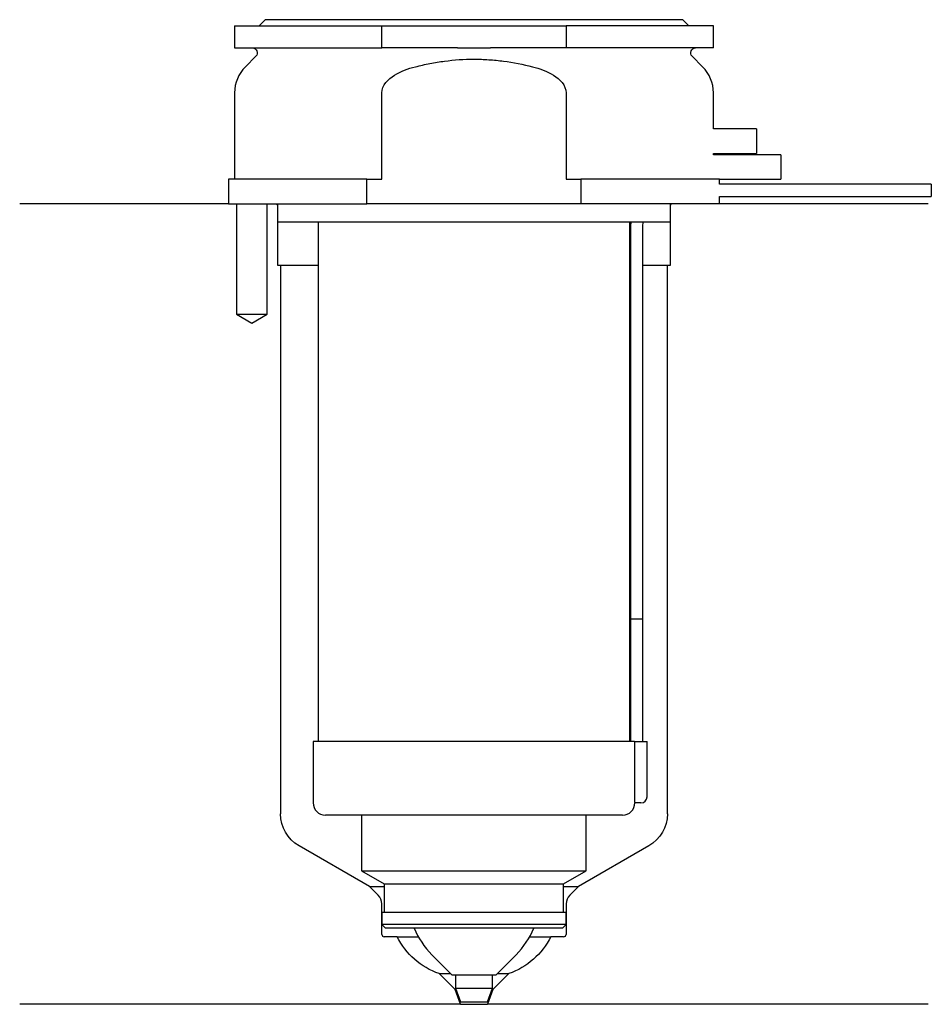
# Model space of a CAD drawing. Header units: inches. Extents: x 20.5 to 94.8, y 204.1 to 284.3.
import ezdxf

# ---------------------------------------------------------------- set-up
doc = ezdxf.new("R2010")
doc.units = ezdxf.units.IN
for name, color, linetype in [('201', 7, 'Continuous'), ('30', 7, 'Continuous'), ('32', 7, 'Continuous')]:
    doc.layers.add(name, color=color, linetype=linetype)

msp = doc.modelspace()

# ---------------------------------------------------------------- linework, layer by layer
at = {"layer": '201', "color": 113}
for p, q in [((37.525, 269.313), (20.526, 269.313)), ((38.176, 269.313), (38.176, 260.313)), ((40.676, 260.313), (40.676, 269.313)), ((41.426, 269.313), (41.526, 269.213)), ((41.526, 269.213), (41.526, 264.313)), ((73.526, 269.213), (73.626, 269.313)), ((73.526, 264.313), (73.526, 269.213)), ((94.526, 269.313), (77.526, 269.313)), ((41.526, 264.313), (41.776, 264.313)), ((41.776, 264.313), (41.776, 219.613)), ((41.776, 264.313), (44.826, 264.313)), ((70.225, 264.313), (70.275, 264.313)), ((71.275, 264.313), (73.276, 264.313)), ((73.276, 264.313), (73.526, 264.313)), ((73.276, 219.613), (73.276, 264.313)), ((38.176, 260.313), (39.426, 259.591)), ((39.426, 259.591), (40.676, 260.313)), ((49.021, 213.698), (43.276, 217.015)), ((71.776, 217.015), (66.031, 213.698)), ((49.728, 212.991), (49.021, 213.698)), ((49.021, 213.698), (50.221, 213.698)), ((64.83, 213.698), (66.031, 213.698)), ((66.031, 213.698), (65.323, 212.991)), ((50.021, 209.798), (50.021, 212.284)), ((65.031, 212.284), (65.031, 209.798)), ((51.276, 209.598), (50.221, 209.598)), ((51.276, 209.598), (52.993, 209.598)), ((62.058, 209.598), (63.776, 209.598)), ((64.831, 209.598), (63.776, 209.598)), ((54.689, 206.598), (55.64, 206.598)), ((55.989, 205.298), (54.689, 206.598)), ((60.362, 206.598), (59.062, 205.298)), ((59.411, 206.598), (60.362, 206.598)), ((55.989, 205.298), (56.067, 205.298)), ((56.426, 204.098), (55.989, 205.298)), ((59.062, 205.298), (58.626, 204.098)), ((58.984, 205.298), (59.062, 205.298)), ((56.426, 204.098), (20.526, 204.098)), ((56.426, 204.098), (58.626, 204.098)), ((94.526, 204.098), (58.626, 204.098))]:
    msp.add_line(p, q, dxfattribs=at)
at = {"layer": '201', "color": 113, "extrusion": (0, 0, -1)}
for centre, radius, start, end in [((-44.776, 219.613), 3, 300, 360), ((-70.276, 219.613), 3, 180, 240), ((-56.648, 212.27), 6, 289.06086, 333.56564), ((-58.403, 212.27), 6, 206.43436, 250.93914)]:
    msp.add_arc(centre, radius, start, end, dxfattribs=at)
at = {"layer": '201', "color": 113}
for centre, radius, start, end in [((49.021, 212.284), 1, 0, 45), ((66.031, 212.284), 1, 135, 180), ((50.221, 209.798), 0.2, 180, 270), ((64.831, 209.798), 0.2, -90, 0)]:
    msp.add_arc(centre, radius, start, end, dxfattribs=at)
at = {"layer": '30', "color": 113}
for p, q in [((40.526, 284.313), (40.026, 283.813)), ((74.526, 284.313), (40.526, 284.313)), ((75.026, 283.813), (74.526, 284.313)), ((38.026, 283.813), (38.026, 282.013)), ((38.026, 283.813), (50.026, 283.813)), ((50.026, 283.813), (65.026, 283.813)), ((50.026, 282.013), (50.026, 283.813)), ((65.026, 283.813), (65.026, 282.013)), ((77.026, 283.813), (65.026, 283.813)), ((77.026, 282.013), (77.026, 283.813)), ((38.026, 282.013), (50.026, 282.013)), ((56.183, 282.013), (50.026, 282.013)), ((65.026, 282.013), (58.868, 282.013)), ((77.026, 282.013), (65.026, 282.013)), ((39.758, 281.33), (38.904, 280.476)), ((76.147, 280.476), (75.293, 281.33)), ((38.026, 278.355), (38.026, 271.313)), ((50.026, 271.313), (50.026, 278.355)), ((65.026, 278.355), (65.026, 271.313)), ((77.026, 275.413), (77.026, 278.355)), ((77.026, 273.313), (77.026, 273.413)), ((48.808, 271.313), (37.526, 271.313)), ((37.526, 271.313), (37.526, 269.313)), ((48.808, 269.313), (48.808, 271.313)), ((48.808, 271.313), (50.026, 271.313)), ((65.026, 271.313), (66.243, 271.313)), ((77.526, 271.313), (66.243, 271.313)), ((66.243, 271.313), (66.243, 269.313)), ((77.526, 270.913), (77.526, 271.313)), ((94.776, 270.913), (77.526, 270.913)), ((94.776, 270.913), (94.776, 269.913)), ((77.526, 269.313), (77.526, 269.913)), ((77.526, 269.913), (94.776, 269.913)), ((37.526, 269.313), (48.808, 269.313)), ((38.176, 269.313), (38.176, 260.313)), ((40.676, 260.313), (40.676, 269.313)), ((41.526, 269.313), (41.526, 267.813)), ((66.243, 269.313), (48.808, 269.313)), ((77.526, 269.313), (66.243, 269.313)), ((73.526, 267.813), (73.526, 269.313)), ((73.526, 267.813), (41.526, 267.813)), ((44.826, 267.813), (44.826, 225.513)), ((70.226, 225.513), (70.226, 267.813)), ((70.276, 267.413), (70.276, 235.513)), ((71.276, 235.513), (71.276, 267.413)), ((38.176, 260.313), (40.676, 260.313)), ((70.276, 235.513), (70.276, 225.513)), ((70.276, 235.513), (71.276, 235.513)), ((70.276, 235.513), (71.276, 235.513)), ((71.276, 225.513), (71.276, 235.513)), ((44.426, 225.513), (44.426, 220.513)), ((70.599, 225.513), (44.426, 225.513)), ((70.599, 225.513), (70.599, 221.013)), ((70.599, 225.513), (71.626, 225.513)), ((71.626, 221.013), (71.626, 225.513)), ((71.126, 220.513), (70.622, 220.513)), ((69.626, 219.513), (45.426, 219.513)), ((48.376, 219.513), (48.376, 214.978)), ((66.676, 214.978), (66.676, 219.513)), ((48.376, 214.978), (66.676, 214.978)), ((48.376, 214.978), (50.221, 213.913)), ((64.831, 213.913), (66.676, 214.978)), ((50.221, 213.913), (50.221, 211.613)), ((50.221, 213.913), (64.831, 213.913)), ((64.831, 211.613), (64.831, 213.913)), ((50.021, 211.613), (50.021, 210.613)), ((50.021, 211.613), (65.031, 211.613)), ((65.031, 210.613), (65.031, 211.613)), ((50.021, 210.613), (50.321, 210.313)), ((65.031, 210.613), (50.021, 210.613)), ((64.731, 210.313), (50.321, 210.313)), ((64.731, 210.313), (65.031, 210.613)), ((54.101, 208.138), (55.726, 206.513)), ((59.326, 206.513), (60.951, 208.138)), ((55.726, 206.513), (59.326, 206.513)), ((56.026, 206.513), (56.026, 205.412)), ((59.026, 205.412), (59.026, 206.513)), ((56.026, 205.412), (59.026, 205.412)), ((56.026, 205.412), (56.426, 204.313)), ((58.626, 204.313), (59.026, 205.412)), ((56.426, 204.313), (58.626, 204.313))]:
    msp.add_line(p, q, dxfattribs=at)
at = {"layer": '30', "color": 113, "extrusion": (0, 0, -1)}
for centre, radius, start, end in [((-39.476, 281.613), 0.4, 90, 225), ((-75.576, 281.613), 0.4, -45, 90), ((-73.776, 267.413), 2.5, 0, 9.20812)]:
    msp.add_arc(centre, radius, start, end, dxfattribs=at)
at = {"layer": '30', "color": 113}
for centre, radius, start, end in [((41.026, 278.355), 3, 135, 180), ((74.026, 278.355), 3, 0, 45), ((73.776, 267.413), 3.5, 173.43703, 180), ((71.126, 221.013), 0.5, -90, 0), ((45.426, 220.513), 1, 180, 270), ((69.626, 220.513), 1, -90, 0), ((58.869, 212.906), 6.743, 202.61602, 225), ((56.182, 212.906), 6.743, 315, 337.38398)]:
    msp.add_arc(centre, radius, start, end, dxfattribs=at)
for points, knots in [([(56.183, 282.013), (56.63, 282.013), (57.076, 282.01), (57.635, 282.01), (57.747, 282.01), (57.971, 282.01), (58.083, 282.011), (58.42, 282.012), (58.644, 282.013), (58.868, 282.013)], [0, 0, 0, 0, 0.5, 0.5, 0.625, 0.625, 0.75, 0.75, 1, 1, 1, 1]), ([(52.755, 280.476), (52.951, 280.526), (53.148, 280.574), (53.542, 280.663), (53.739, 280.704), (54.332, 280.82), (54.728, 280.885), (55.921, 281.043), (56.721, 281.097), (57.728, 281.097), (57.929, 281.094), (58.333, 281.08), (58.536, 281.07), (59.141, 281.029), (59.542, 280.989), (60.735, 280.83), (61.52, 280.675), (62.296, 280.476)], [0, 0, 0, 0, 0.0625, 0.0625, 0.125, 0.125, 0.25, 0.25, 0.5, 0.5, 0.5625, 0.5625, 0.625, 0.625, 0.75, 0.75, 1, 1, 1, 1]), ([(50.026, 278.355), (50.026, 278.972), (50.527, 279.477), (51.577, 280.123), (52.16, 280.324), (52.755, 280.476)], [0, 0, 0, 0, 0.5, 0.5, 1, 1, 1, 1]), ([(62.296, 280.476), (62.892, 280.323), (63.476, 280.122), (64.526, 279.476), (65.026, 278.97), (65.026, 278.355)], [0, 0, 0, 0, 0.5, 0.5, 1, 1, 1, 1]), ([(70.599, 221.013), (70.599, 220.958), (70.6, 220.902), (70.602, 220.797), (70.604, 220.747), (70.607, 220.661), (70.61, 220.623), (70.614, 220.563), (70.616, 220.541), (70.618, 220.528), (70.619, 220.518), (70.621, 220.513)], [0, 0, 0, 0, 0.208202, 0.208202, 0.416635, 0.416635, 0.625338, 0.625338, 0.835614, 0.835614, 1, 1, 1, 1])]:
    msp.add_open_spline(points, degree=3, knots=knots, dxfattribs=at)
at = {"layer": '32', "color": 113}
for p, q in [((80.526, 275.413), (77.025, 275.413)), ((80.526, 275.413), (80.526, 273.413)), ((77.025, 273.413), (80.526, 273.413)), ((82.526, 273.313), (77.025, 273.313)), ((82.526, 273.313), (82.526, 271.313)), ((77.525, 271.313), (82.526, 271.313))]:
    msp.add_line(p, q, dxfattribs=at)

doc.saveas('drawing.dxf')
